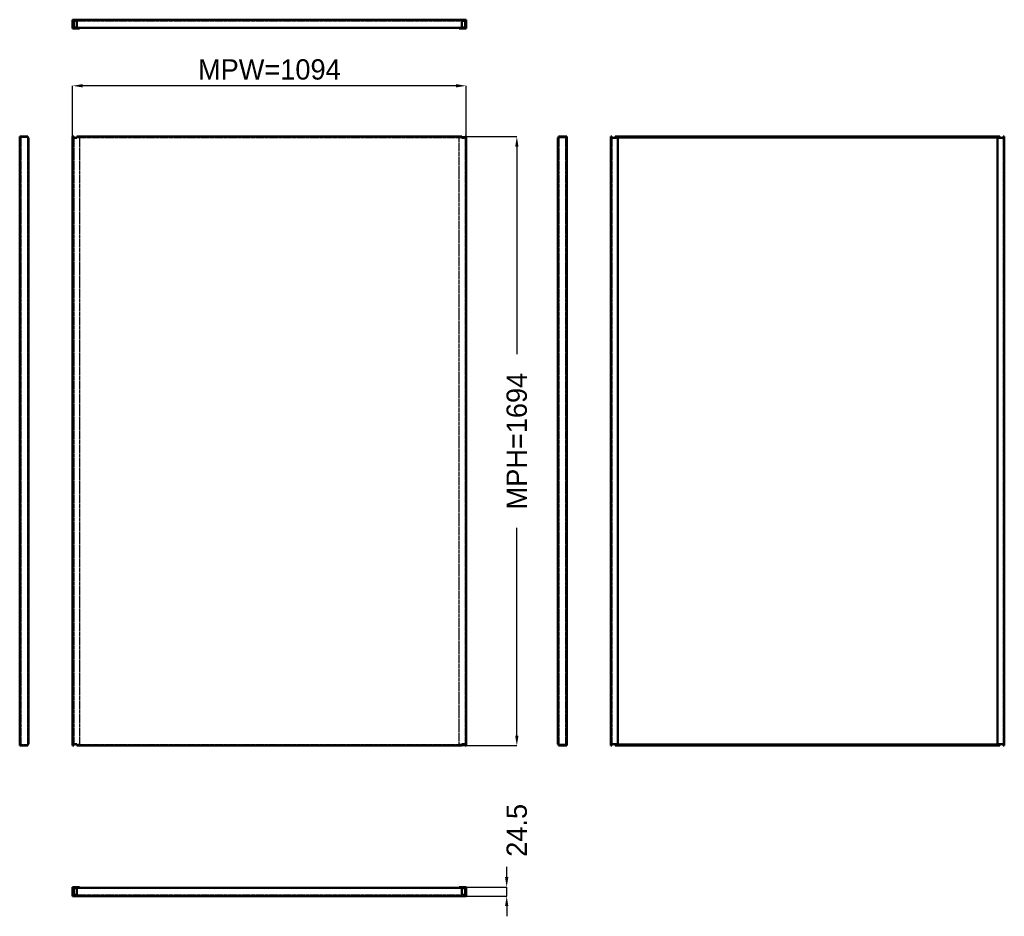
# Model space of a CAD drawing. Header units: millimetres. Extents: x 0 to 2738, y -56 to 2437.
import ezdxf

# ---------------------------------------------------------------- set-up
doc = ezdxf.new("R2010")
doc.units = ezdxf.units.MM
doc.linetypes.add('Dashed', pattern=[2, 1, -1])
for name, color, linetype, lineweight in [('AM_0', 7, 'Continuous', 50), ('AM_5', 3, 'Continuous', 25), ('AM_9', 6, 'Dashed', 25)]:
    doc.layers.add(name, color=color, linetype=linetype, lineweight=lineweight)
doc.dimstyles.new('ISO-25', dxfattribs={"dimtxt": 2.5, "dimasz": 2.5, "dimexe": 1.25, "dimexo": 0.625, "dimtad": 1, "dimtxsty": 'Standard', "dimcen": 2.5, "dimadec": 0, "dimazin": 0, "dimtfac": 1, "dimtmove": 0, "dimatfit": 3, "dimfxl": 1, "dimarcsym": 0})

# ---------------------------------------------------------------- blocks, each defined once
blk = doc.blocks.new('1_MP1812_0__P1_0_in_MP1812_0__1300')
at = {"layer": 'AM_0'}
for p, q in [((147.2, 24.5), (166.2, 24.5)), ((147.2, 24.5), (147.2, 0)), ((147.2, 20.5), (150.2, 20.5)), ((147.2, 4), (150.2, 4)), ((1241.2, 0), (147.2, 0)), ((159.2, 21.5), (150.2, 21.5)), ((150.2, 3), (150.2, 21.5)), ((150.2, 3), (159.2, 3)), ((159.2, 23), (1229.2, 23)), ((159.2, 0), (159.2, 23)), ((166.2, 24.5), (166.2, 23)), ((1222.2, 24.5), (1241.2, 24.5)), ((1222.2, 23), (1222.2, 24.5)), ((1229.2, 0), (1229.2, 23)), ((1238.2, 21.5), (1229.2, 21.5)), ((1229.2, 3), (1238.2, 3)), ((1238.2, 21.5), (1238.2, 3)), ((1238.2, 20.5), (1241.2, 20.5)), ((1238.2, 4), (1241.2, 4)), ((1241.2, 24.5), (1241.2, 0))]:
    blk.add_line(p, q, dxfattribs=at)
at = {"layer": 'AM_9'}
for p, q in [((166.2, 21.5), (159.2, 21.5)), ((159.2, 3), (1229.2, 3)), ((166.2, 23), (166.2, 21.5)), ((1222.2, 21.5), (1222.2, 23)), ((1229.2, 21.5), (1222.2, 21.5))]:
    blk.add_line(p, q, dxfattribs=at)
blk = doc.blocks.new('2_MP1812_0__P1_0_in_MP1812_0__1300')
at = {"layer": 'AM_0'}
for p, q in [((0, 2112.2), (23, 2112.2)), ((0, 418.2), (0, 2112.2)), ((4, 2108.2), (0, 2108.2)), ((3, 2109.2), (3, 2108.2)), ((4, 2109.2), (3, 2109.2)), ((4, 2112.2), (4, 2108.2)), ((20.5, 2108.2), (20.5, 2112.2)), ((23, 2109.2), (20.5, 2109.2)), ((24.5, 2108.2), (20.5, 2108.2)), ((23, 2112.2), (23, 2109.2)), ((24.5, 2108.2), (24.5, 422.2)), ((0, 422.2), (4, 422.2)), ((23, 418.2), (0, 418.2)), ((3, 422.2), (3, 421.2)), ((3, 421.2), (4, 421.2)), ((4, 422.2), (4, 418.2)), ((20.5, 422.2), (24.5, 422.2)), ((20.5, 418.2), (20.5, 422.2)), ((20.5, 421.2), (23, 421.2)), ((23, 421.2), (23, 418.2))]:
    blk.add_line(p, q, dxfattribs=at)
at = {"layer": 'AM_9'}
for p, q in [((3, 2108.2), (3, 422.2)), ((20.5, 2109.2), (4, 2109.2)), ((21.5, 2108.2), (21.5, 422.2)), ((4, 421.2), (20.5, 421.2))]:
    blk.add_line(p, q, dxfattribs=at)
blk = doc.blocks.new('3_MP1812_0__P1_0_in_MP1812_0__1300')
at = {"layer": 'AM_0'}
for p, q in [((147.2, 2112.2), (147.2, 418.2)), ((147.2, 2112.2), (150.2, 2112.2)), ((159.2, 2108.2), (147.2, 2108.2)), ((150.2, 2108.2), (150.2, 2112.2)), ((159.2, 2112.2), (1229.2, 2112.2)), ((159.2, 2108.2), (159.2, 2112.2)), ((1229.2, 2108.2), (1229.2, 2112.2)), ((1241.2, 2108.2), (1229.2, 2108.2)), ((1238.2, 2112.2), (1238.2, 2108.2)), ((1238.2, 2112.2), (1241.2, 2112.2)), ((1241.2, 2112.2), (1241.2, 418.2)), ((147.2, 422.2), (159.2, 422.2)), ((147.2, 418.2), (150.2, 418.2)), ((150.2, 418.2), (150.2, 422.2)), ((159.2, 418.2), (159.2, 422.2)), ((159.2, 418.2), (1229.2, 418.2)), ((1229.2, 422.2), (1241.2, 422.2)), ((1229.2, 418.2), (1229.2, 422.2)), ((1238.2, 422.2), (1238.2, 418.2)), ((1238.2, 418.2), (1241.2, 418.2))]:
    blk.add_line(p, q, dxfattribs=at)
at = {"layer": 'AM_9'}
for p, q in [((150.2, 2108.2), (150.2, 422.2)), ((159.2, 2109.2), (1229.2, 2109.2)), ((166.2, 2108.2), (159.2, 2108.2)), ((166.2, 2108.2), (166.2, 422.2)), ((1229.2, 2108.2), (1222.2, 2108.2)), ((1222.2, 422.2), (1222.2, 2108.2)), ((1238.2, 2108.2), (1238.2, 422.2)), ((159.2, 422.2), (166.2, 422.2)), ((159.2, 421.2), (1229.2, 421.2)), ((1222.2, 422.2), (1229.2, 422.2))]:
    blk.add_line(p, q, dxfattribs=at)
blk = doc.blocks.new('4_MP1812_0__P1_0_in_MP1812_0__1300')
at = {"layer": 'AM_0'}
for p, q in [((1496.5, 2108.2), (1496.5, 422.2)), ((1496.5, 2108.2), (1500.5, 2108.2)), ((1498, 2112.2), (1498, 2109.2)), ((1521, 2112.2), (1498, 2112.2)), ((1498, 2109.2), (1500.5, 2109.2)), ((1500.5, 2108.2), (1500.5, 2112.2)), ((1517, 2112.2), (1517, 2108.2)), ((1517, 2109.2), (1518, 2109.2)), ((1517, 2108.2), (1521, 2108.2)), ((1518, 2109.2), (1518, 2108.2)), ((1521, 418.2), (1521, 2112.2)), ((1500.5, 422.2), (1496.5, 422.2)), ((1498, 421.2), (1498, 418.2)), ((1500.5, 421.2), (1498, 421.2)), ((1498, 418.2), (1521, 418.2)), ((1500.5, 418.2), (1500.5, 422.2)), ((1521, 422.2), (1517, 422.2)), ((1517, 422.2), (1517, 418.2)), ((1518, 421.2), (1517, 421.2)), ((1518, 422.2), (1518, 421.2))]:
    blk.add_line(p, q, dxfattribs=at)
at = {"layer": 'AM_9'}
for p, q in [((1499.5, 2108.2), (1499.5, 422.2)), ((1500.5, 2109.2), (1517, 2109.2)), ((1518, 2108.2), (1518, 422.2)), ((1517, 421.2), (1500.5, 421.2))]:
    blk.add_line(p, q, dxfattribs=at)
blk = doc.blocks.new('5_MP1812_0__P1_0_in_MP1812_0__1300')
at = {"layer": 'AM_0'}
for p, q in [((1646.7, 2112.2), (1643.7, 2112.2)), ((1643.7, 418.2), (1643.7, 2112.2)), ((1662.7, 2108.2), (1643.7, 2108.2)), ((1646.7, 2108.2), (1646.7, 2112.2)), ((1655.7, 2112.2), (1655.7, 2108.2)), ((2725.7, 2112.2), (1655.7, 2112.2)), ((2725.7, 2109.2), (1655.7, 2109.2)), ((1662.7, 2108.2), (1662.7, 422.2)), ((2718.7, 422.2), (2718.7, 2108.2)), ((2737.7, 2108.2), (2718.7, 2108.2)), ((2725.7, 2112.2), (2725.7, 2108.2)), ((2734.7, 2112.2), (2734.7, 2108.2)), ((2737.7, 2112.2), (2734.7, 2112.2)), ((2737.7, 418.2), (2737.7, 2112.2)), ((1643.7, 422.2), (1662.7, 422.2)), ((1643.7, 418.2), (1646.7, 418.2)), ((1646.7, 418.2), (1646.7, 422.2)), ((1655.7, 422.2), (1655.7, 418.2)), ((2725.7, 421.2), (1655.7, 421.2)), ((2725.7, 418.2), (1655.7, 418.2)), ((2718.7, 422.2), (2737.7, 422.2)), ((2725.7, 422.2), (2725.7, 418.2)), ((2734.7, 422.2), (2734.7, 418.2)), ((2737.7, 418.2), (2734.7, 418.2))]:
    blk.add_line(p, q, dxfattribs=at)
at = {"layer": 'AM_9'}
for p, q in [((1646.7, 2108.2), (1646.7, 422.2)), ((2734.7, 2108.2), (2734.7, 422.2))]:
    blk.add_line(p, q, dxfattribs=at)
blk = doc.blocks.new('6_MP1812_0__P1_0_in_MP1812_0__1300')
at = {"layer": 'AM_0'}
for p, q in [((147.2, 2437.2), (1241.2, 2437.2)), ((147.2, 2437.2), (147.2, 2412.7)), ((159.2, 2414.2), (159.2, 2437.2)), ((1229.2, 2414.2), (1229.2, 2437.2)), ((1241.2, 2437.2), (1241.2, 2412.7)), ((147.2, 2433.2), (150.2, 2433.2)), ((147.2, 2416.7), (150.2, 2416.7)), ((166.2, 2412.7), (147.2, 2412.7)), ((159.2, 2434.2), (150.2, 2434.2)), ((150.2, 2415.7), (150.2, 2434.2)), ((150.2, 2415.7), (159.2, 2415.7)), ((159.2, 2414.2), (1229.2, 2414.2)), ((166.2, 2412.7), (166.2, 2414.2)), ((1222.2, 2412.7), (1222.2, 2414.2)), ((1241.2, 2412.7), (1222.2, 2412.7)), ((1238.2, 2434.2), (1229.2, 2434.2)), ((1229.2, 2415.7), (1238.2, 2415.7)), ((1238.2, 2434.2), (1238.2, 2415.7)), ((1238.2, 2433.2), (1241.2, 2433.2)), ((1241.2, 2416.7), (1238.2, 2416.7))]:
    blk.add_line(p, q, dxfattribs=at)
at = {"layer": 'AM_9'}
for p, q in [((159.2, 2434.2), (1229.2, 2434.2)), ((159.2, 2415.7), (166.2, 2415.7)), ((166.2, 2414.2), (166.2, 2415.7)), ((1222.2, 2415.7), (1229.2, 2415.7)), ((1222.2, 2414.2), (1222.2, 2415.7))]:
    blk.add_line(p, q, dxfattribs=at)
blk = doc.blocks.new('*D7')
at = {"layer": 'AM_5', "color": 0, "lineweight": -2}
for p, q in [((1354.1, 52.7), (1354.1, 81)), ((147.2, 24.5), (1354.1, 24.5)), ((147.2, 0), (1354.1, 0)), ((1354.1, 0), (1354.1, 24.5)), ((1354.1, -28.2), (1354.1, -56.5))]:
    blk.add_line(p, q, dxfattribs=at)
at = {"layer": 'AM_5', "color": 0}
for points in [[(1349.4, 52.7), (1358.8, 52.7), (1354.1, 24.5)], [(1358.8, -28.2), (1349.4, -28.2), (1354.1, 0)]]:
    blk.add_solid(points, dxfattribs=at)
at = {"layer": 'Defpoints', "color": 0}
for p in [(147.2, 24.5), (147.2, 0), (1354.1, 24.5)]:
    blk.add_point(p, dxfattribs=at)
at = {"layer": 'AM_5', "color": 0, "insert": (1382.3, 182.6), "char_height": 56.47, "attachment_point": 5, "rotation": 90}
blk.add_mtext('24.5', dxfattribs=at)
blk = doc.blocks.new('*D8')
at = {"layer": 'AM_5', "color": 0, "lineweight": -2}
for p, q in [((159.2, 2112.2), (1382.3, 2112.2)), ((1382.3, 2084), (1382.3, 1506.7)), ((1382.3, 446.4), (1382.3, 1023.7)), ((159.2, 418.2), (1382.3, 418.2))]:
    blk.add_line(p, q, dxfattribs=at)
at = {"layer": 'AM_5', "color": 0}
for points in [[(1387, 2084), (1377.6, 2084), (1382.3, 2112.2)], [(1377.6, 446.4), (1387, 446.4), (1382.3, 418.2)]]:
    blk.add_solid(points, dxfattribs=at)
at = {"layer": 'Defpoints', "color": 0}
for p in [(159.2, 2112.2), (1354.1, 2112.2), (159.2, 418.2)]:
    blk.add_point(p, dxfattribs=at)
at = {"layer": 'AM_5', "color": 0, "insert": (1382.3, 1265.2), "char_height": 56.47, "attachment_point": 5, "rotation": 90}
blk.add_mtext('MPH=1694', dxfattribs=at)
blk = doc.blocks.new('*D9')
at = {"layer": 'AM_5', "color": 0, "lineweight": -2}
for p, q in [((147.2, 2112.2), (147.2, 2253.4)), ((1212.9, 2253.4), (175.4, 2253.4)), ((1241.2, 2112.2), (1241.2, 2253.4))]:
    blk.add_line(p, q, dxfattribs=at)
at = {"layer": 'AM_5', "color": 0}
for points in [[(175.4, 2258.1), (175.4, 2248.7), (147.2, 2253.4)], [(1212.9, 2248.7), (1212.9, 2258.1), (1241.2, 2253.4)]]:
    blk.add_solid(points, dxfattribs=at)
at = {"layer": 'Defpoints', "color": 0}
for p in [(147.2, 2225.1), (147.2, 2112.2), (1241.2, 2112.2)]:
    blk.add_point(p, dxfattribs=at)
at = {"layer": 'AM_5', "color": 0, "insert": (694.2, 2298.5), "char_height": 56.47, "attachment_point": 5}
blk.add_mtext('MPW=1094', dxfattribs=at)

msp = doc.modelspace()

# ---------------------------------------------------------------- block references
for name in ['6_MP1812_0__P1_0_in_MP1812_0__1300', '2_MP1812_0__P1_0_in_MP1812_0__1300', '3_MP1812_0__P1_0_in_MP1812_0__1300', '4_MP1812_0__P1_0_in_MP1812_0__1300', '5_MP1812_0__P1_0_in_MP1812_0__1300', '1_MP1812_0__P1_0_in_MP1812_0__1300']:
    msp.add_blockref(name, (0, 0))

# ---------------------------------------------------------------- dimensions: what is measured, and where the dimension line sits
at = {"layer": 'AM_5'}
dim = msp.add_linear_dim(base=(147.17, 2253.376), p1=(1241.17, 2112.21), p2=(147.17, 2112.21), text='MPW=1094', dimstyle='ISO-25', override={"dimtxt": 56.466667, "dimasz": 28.233333, "dimexe": 0, "dimexo": 0, "dimgap": 16.94}, dxfattribs=at)
dim.commit()
dim.dimension.update_dxf_attribs({"geometry": '*D9', "text_midpoint": (694.17, 2253.376), "dimtype": 160})
for base, p1, p2, text, picture, middle in [((1382.336, 2112.21), (159.17, 418.21), (159.17, 2112.21), 'MPH=1694', '*D8', (1382.336, 1265.21)), ((1354.103, 24.5), (147.17, 0), (147.17, 24.5), '24.5', '*D7', (1382.336, 182.607))]:
    dim = msp.add_linear_dim(base=base, p1=p1, p2=p2, angle=90, text=text, dimstyle='ISO-25', override={"dimtxt": 56.466667, "dimasz": 28.233333, "dimexe": 0, "dimexo": 0, "dimgap": 16.94}, dxfattribs=at)
    dim.commit()
    dim.dimension.update_dxf_attribs({"geometry": picture, "text_midpoint": middle, "dimtype": 160, "text_rotation": 90})

doc.saveas('drawing.dxf')
